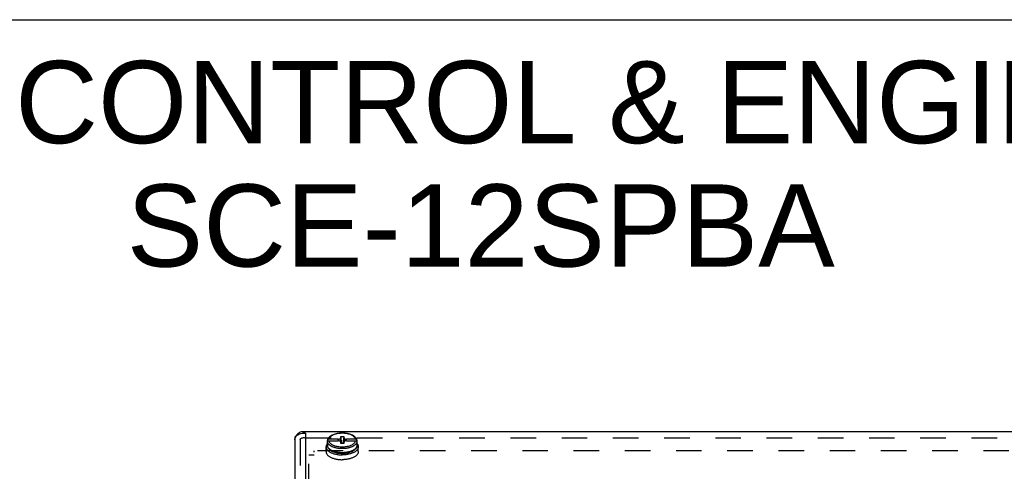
# Model space of a CAD drawing. Header units: inches. Extents: x 0 to 52.3, y 0 to 33.8.
# Tile 10 of 11: x 35 to 46.1, y 28.8 to 33.8. Entities that reach past the tile are written whole.
import ezdxf

# ---------------------------------------------------------------- set-up
doc = ezdxf.new("R2010")
doc.units = ezdxf.units.IN
doc.header["$LTSCALE"] = 2.876923
doc.header["$MEASUREMENT"] = 0
doc.linetypes.add('HIDDEN', pattern=[0.2, 0.1, -0.1])
doc.layers.get('0').update_dxf_attribs({"linetype": 'CONTINUOUS'})
for name, color, linetype in [('DEFAULT_2', 8, 'HIDDEN'), ('DIMENSIONS', 7, 'CONTINUOUS'), ('DOOR_ASSEMBLY', 7, 'CONTINUOUS')]:
    doc.layers.add(name, color=color, linetype=linetype)
doc.styles.get("Standard").update_dxf_attribs({"font": 'arial.ttf'})

msp = doc.modelspace()

# ---------------------------------------------------------------- linework, layer by layer
at = {"color": 7, "linetype": 'Continuous'}
msp.add_line((0, 33.8462), (52.3077, 33.8462), dxfattribs=at)
at = {"layer": 'DEFAULT_2', "color": 8, "linetype": 'HIDDEN'}
for p, q in [((38.3188, 28.9933), (38.3188, 29.0094)), ((46.6988, 29.0094), (38.3188, 29.0094)), ((38.2588, 28.5769), (38.2588, 28.9618)), ((38.3188, 28.9618), (38.2588, 28.9618))]:
    msp.add_line(p, q, dxfattribs=at)
at = {"layer": 'DOOR_ASSEMBLY', "color": 3, "linetype": 'Continuous'}
for p, q in [((46.835, 29.2215), (38.1825, 29.2215)), ((38.2225, 29.2054), (38.2225, 23.2942)), ((38.1025, 29.1315), (38.1025, 23.1603))]:
    msp.add_line(p, q, dxfattribs=at)
at = {"layer": 'DOOR_ASSEMBLY', "color": 7, "linetype": 'Continuous'}
for p, q in [((38.1025, 29.1615), (38.1025, 29.1315)), ((38.4668, 29.0712), (38.4668, 29.1016)), ((38.4676, 29.1098), (38.4676, 29.1254)), ((38.4676, 29.0933), (38.4676, 29.1089)), ((38.5868, 29.1384), (38.4827, 29.1384)), ((38.4827, 29.1219), (38.5868, 29.1219)), ((38.5868, 29.1384), (38.6061, 29.144)), ((38.6061, 29.1163), (38.5868, 29.1219)), ((38.6061, 29.144), (38.6173, 29.1536)), ((38.6173, 29.1066), (38.6061, 29.1163)), ((38.6173, 29.1536), (38.6173, 29.1701)), ((38.6173, 29.1701), (38.6503, 29.1701)), ((38.6173, 29.0901), (38.6173, 29.1066)), ((38.6173, 29.1066), (38.6194, 29.0901)), ((38.6503, 29.0901), (38.6173, 29.0901)), ((38.6503, 29.1066), (38.6482, 29.0901)), ((38.6503, 29.1701), (38.6503, 29.1536)), ((38.6503, 29.1536), (38.6614, 29.144)), ((38.6614, 29.1163), (38.6503, 29.1066)), ((38.6503, 29.1066), (38.6503, 29.0901)), ((38.6614, 29.144), (38.6808, 29.1384)), ((38.6808, 29.1219), (38.6614, 29.1163)), ((38.7849, 29.1384), (38.6808, 29.1384)), ((38.6808, 29.1219), (38.7849, 29.1219)), ((38.8, 29.1098), (38.8, 29.1254)), ((38.8006, 29.1057), (38.8, 29.1098)), ((38.8, 29.0933), (38.8, 29.1089)), ((38.8008, 29.1016), (38.8006, 29.1057)), ((38.8008, 29.0712), (38.8008, 29.1016)), ((38.4528, 28.9998), (38.4528, 29.0539)), ((38.4958, 28.9953), (38.5024, 28.9917)), ((38.7717, 28.9953), (38.7652, 28.9917)), ((38.8008, 29.0712), (38.8006, 29.0673)), ((38.8148, 28.9998), (38.8148, 29.0539))]:
    msp.add_line(p, q, dxfattribs=at)
at = {"layer": 'DOOR_ASSEMBLY', "color": 8, "linetype": 'HIDDEN'}
for p, q in [((38.1625, 29.1315), (38.1625, 22.8121)), ((38.2225, 29.1535), (46.795, 29.1535))]:
    msp.add_line(p, q, dxfattribs=at)
at = {"layer": 'DOOR_ASSEMBLY', "color": 3, "linetype": 'Continuous'}
for points in [[(38.1825, 29.2215), (38.1797, 29.2214), (38.1711, 29.2202), (38.1625, 29.2174), (38.154, 29.2132), (38.1454, 29.2076), (38.1368, 29.2007), (38.1282, 29.1925), (38.1197, 29.1831), (38.1111, 29.1728), (38.1025, 29.1615)], [(38.1144, 29.1681), (38.1209, 29.1761), (38.1287, 29.1834), (38.1377, 29.19), (38.1477, 29.1956), (38.1587, 29.2002), (38.1704, 29.2037), (38.1829, 29.206), (38.1958, 29.2071), (38.2091, 29.2069), (38.2225, 29.2054)], [(38.2225, 29.2054), (38.214, 29.2115), (38.2054, 29.2162), (38.1968, 29.2194), (38.1882, 29.2212), (38.1825, 29.2215)], [(38.1025, 29.1315), (38.1033, 29.141), (38.1055, 29.1503)], [(38.1055, 29.1503), (38.1093, 29.1594), (38.1144, 29.1681)]]:
    msp.add_lwpolyline(points, dxfattribs=at)
at = {"layer": 'DOOR_ASSEMBLY', "color": 7, "linetype": 'Continuous'}
for points in [[(38.7997, 29.1276), (38.7988, 29.1314), (38.7963, 29.1386), (38.7928, 29.1457), (38.7882, 29.1527), (38.7826, 29.1594), (38.7758, 29.166), (38.7681, 29.1722), (38.7595, 29.1779), (38.75, 29.1833), (38.7399, 29.1881), (38.7291, 29.1924), (38.7178, 29.1962), (38.706, 29.1995), (38.6939, 29.2023), (38.6813, 29.2045), (38.6685, 29.2062), (38.6555, 29.2074), (38.6424, 29.208), (38.6293, 29.2081), (38.6161, 29.2077), (38.6031, 29.2067), (38.5903, 29.2051), (38.5777, 29.2031), (38.5654, 29.2005), (38.5536, 29.1974), (38.5421, 29.1937), (38.5313, 29.1896), (38.521, 29.185), (38.5114, 29.1799), (38.5025, 29.1743), (38.4946, 29.1684), (38.4876, 29.1621), (38.4816, 29.1555), (38.4766, 29.1487), (38.4726, 29.1417), (38.4697, 29.1346), (38.4678, 29.1276)], [(38.7849, 29.1384), (38.783, 29.1445), (38.7802, 29.1505), (38.7764, 29.1564), (38.7717, 29.1621), (38.7661, 29.1676), (38.7596, 29.1728), (38.7522, 29.1778), (38.7441, 29.1824), (38.7353, 29.1867), (38.7257, 29.1906), (38.7156, 29.1942), (38.705, 29.1973), (38.6938, 29.2), (38.6823, 29.2022), (38.6704, 29.2039), (38.6584, 29.2051), (38.6461, 29.2059), (38.6338, 29.2061), (38.6214, 29.2059), (38.6092, 29.2051), (38.5971, 29.2039), (38.5852, 29.2022), (38.5737, 29.2), (38.5626, 29.1973), (38.5519, 29.1942), (38.5418, 29.1906), (38.5323, 29.1867), (38.5234, 29.1824), (38.5153, 29.1778), (38.508, 29.1728), (38.5015, 29.1676), (38.4958, 29.1621), (38.4911, 29.1564), (38.4873, 29.1505), (38.4845, 29.1445), (38.4827, 29.1384)], [(38.4668, 29.0888), (38.4656, 29.0874), (38.4622, 29.0828), (38.4594, 29.0781), (38.457, 29.0734), (38.4552, 29.0686), (38.4538, 29.0637), (38.453, 29.0588), (38.4528, 29.0539)], [(38.4676, 29.1098), (38.467, 29.1057), (38.4668, 29.1016)], [(38.4668, 29.1016), (38.467, 29.0974), (38.4676, 29.0933)], [(38.4678, 29.1276), (38.4677, 29.1267), (38.4676, 29.1254)], [(38.4676, 29.1089), (38.4677, 29.1102), (38.4679, 29.1114), (38.4682, 29.1127), (38.4687, 29.1139), (38.4694, 29.115), (38.4701, 29.1161), (38.471, 29.1171), (38.472, 29.1181), (38.4731, 29.1189), (38.4743, 29.1197), (38.4756, 29.1204), (38.4769, 29.1209), (38.4783, 29.1213), (38.4797, 29.1216), (38.4812, 29.1218), (38.4827, 29.1219)], [(38.5264, 29.0532), (38.5211, 29.0555), (38.516, 29.0579), (38.5111, 29.0605), (38.5064, 29.0631), (38.502, 29.0659), (38.4978, 29.0687), (38.4938, 29.0716), (38.4901, 29.0746), (38.4866, 29.0777), (38.4834, 29.0808), (38.4805, 29.084), (38.4779, 29.0872), (38.4755, 29.0906), (38.4733, 29.094), (38.4714, 29.0976), (38.4698, 29.1013), (38.4685, 29.1051), (38.4676, 29.1089)], [(38.4827, 29.1384), (38.4812, 29.1383), (38.4797, 29.1381), (38.4783, 29.1378), (38.4769, 29.1374), (38.4756, 29.1369), (38.4743, 29.1362), (38.4731, 29.1355), (38.472, 29.1346), (38.471, 29.1336), (38.4701, 29.1326), (38.4694, 29.1315), (38.4687, 29.1304), (38.4682, 29.1292), (38.4679, 29.1279), (38.4678, 29.1276)], [(38.4827, 29.1219), (38.4845, 29.1158), (38.4873, 29.1098), (38.4911, 29.1039), (38.4958, 29.0982), (38.5015, 29.0927), (38.508, 29.0875), (38.5153, 29.0825), (38.5234, 29.0779), (38.5323, 29.0736), (38.5418, 29.0696), (38.5519, 29.0661), (38.5626, 29.063), (38.5737, 29.0603), (38.5852, 29.0581), (38.5971, 29.0564), (38.6092, 29.0551), (38.6214, 29.0544), (38.6338, 29.0541), (38.6461, 29.0544), (38.6584, 29.0551), (38.6704, 29.0564), (38.6823, 29.0581), (38.6938, 29.0603), (38.705, 29.063), (38.7156, 29.0661), (38.7257, 29.0696), (38.7353, 29.0736), (38.7441, 29.0779), (38.7522, 29.0825), (38.7596, 29.0875), (38.7661, 29.0927), (38.7717, 29.0982), (38.7764, 29.1039), (38.7802, 29.1098), (38.783, 29.1158), (38.7849, 29.1219)], [(38.5962, 29.1192), (38.594, 29.1236), (38.5916, 29.1284), (38.5892, 29.1333), (38.5868, 29.1384)], [(38.6061, 29.144), (38.6098, 29.1215), (38.6117, 29.1115)], [(38.6173, 29.1701), (38.6195, 29.1442), (38.6219, 29.118), (38.6246, 29.0917), (38.6247, 29.0901)], [(38.6173, 29.1536), (38.6195, 29.1299), (38.6219, 29.1062), (38.6237, 29.0901)], [(38.6503, 29.1701), (38.6481, 29.1442), (38.6456, 29.118), (38.643, 29.0917), (38.6428, 29.0901)], [(38.6503, 29.1536), (38.6481, 29.1299), (38.6456, 29.1062), (38.6438, 29.0901)], [(38.6614, 29.144), (38.6577, 29.1215), (38.6559, 29.1115)], [(38.6808, 29.1384), (38.6784, 29.1333), (38.676, 29.1284), (38.6736, 29.1236), (38.6713, 29.1192)], [(38.8, 29.1089), (38.799, 29.1051), (38.7977, 29.1013), (38.7961, 29.0976), (38.7943, 29.094), (38.7921, 29.0906), (38.7897, 29.0872), (38.787, 29.084), (38.7841, 29.0808), (38.7809, 29.0777), (38.7775, 29.0746), (38.7737, 29.0716), (38.7698, 29.0687), (38.7655, 29.0658), (38.7611, 29.0631), (38.7564, 29.0605), (38.7515, 29.0579), (38.7464, 29.0555)], [(38.7997, 29.1276), (38.7997, 29.1279), (38.7993, 29.1292), (38.7988, 29.1304), (38.7982, 29.1315), (38.7974, 29.1326), (38.7965, 29.1336), (38.7955, 29.1346), (38.7944, 29.1354), (38.7932, 29.1362), (38.792, 29.1369), (38.7906, 29.1374), (38.7892, 29.1378), (38.7878, 29.1381), (38.7864, 29.1383), (38.7849, 29.1384)], [(38.7849, 29.1219), (38.7864, 29.1218), (38.7878, 29.1216), (38.7892, 29.1213), (38.7906, 29.1209), (38.792, 29.1204), (38.7932, 29.1197), (38.7944, 29.119), (38.7955, 29.1181), (38.7965, 29.1171), (38.7974, 29.1161), (38.7982, 29.115), (38.7988, 29.1139), (38.7993, 29.1127), (38.7997, 29.1114), (38.7999, 29.1102), (38.8, 29.1089)], [(38.8, 29.1254), (38.7999, 29.1267), (38.7997, 29.1276)], [(38.8, 29.0933), (38.8006, 29.0974), (38.8008, 29.1016)], [(38.8008, 29.0888), (38.8019, 29.0874), (38.8053, 29.0828), (38.8082, 29.0781), (38.8105, 29.0734), (38.8124, 29.0686), (38.8137, 29.0637), (38.8145, 29.0588), (38.8148, 29.0539)], [(38.4528, 29.0539), (38.453, 29.049), (38.4538, 29.0441), (38.4552, 29.0393), (38.457, 29.0345), (38.4594, 29.0297), (38.4622, 29.025), (38.4656, 29.0204), (38.4695, 29.0159), (38.4739, 29.0115), (38.4787, 29.0073), (38.484, 29.0031), (38.4897, 28.9992), (38.4958, 28.9953)], [(38.4528, 28.9998), (38.453, 28.9949), (38.4538, 28.99), (38.4552, 28.9852), (38.457, 28.9803), (38.4594, 28.9756), (38.4622, 28.9709), (38.4656, 28.9663), (38.4695, 28.9618), (38.4739, 28.9574), (38.4787, 28.9531), (38.484, 28.949), (38.4897, 28.945), (38.4958, 28.9412)], [(38.4668, 29.0712), (38.4672, 29.0643), (38.4686, 29.0573), (38.471, 29.0503), (38.4744, 29.0433), (38.4788, 29.0364), (38.4843, 29.0297), (38.4908, 29.0232), (38.4983, 29.0171), (38.5067, 29.0113), (38.5158, 29.006), (38.5256, 29.0012), (38.5361, 28.9969), (38.5471, 28.993), (38.5586, 28.9896), (38.5705, 28.9868), (38.5827, 28.9844), (38.5952, 28.9826), (38.608, 28.9813), (38.6208, 28.9805), (38.6338, 28.9802)], [(38.6338, 28.9877), (38.6256, 28.9878), (38.6177, 28.9881), (38.6101, 28.9886), (38.6026, 28.9892), (38.5954, 28.99), (38.5883, 28.9909), (38.5815, 28.992), (38.5748, 28.9931), (38.5682, 28.9945), (38.5618, 28.9959), (38.5555, 28.9975), (38.5493, 28.9992), (38.5432, 29.0011), (38.5374, 29.0031), (38.5317, 29.0052), (38.5262, 29.0074), (38.5208, 29.0097), (38.5157, 29.0122), (38.5108, 29.0147), (38.5062, 29.0174), (38.5017, 29.0201), (38.4975, 29.023), (38.4935, 29.0259), (38.4898, 29.0289), (38.4864, 29.032), (38.4832, 29.0352), (38.4803, 29.0383), (38.4776, 29.0416), (38.4752, 29.045), (38.4731, 29.0485), (38.4712, 29.0521), (38.4696, 29.0558), (38.4684, 29.0596), (38.4675, 29.0635), (38.467, 29.0673), (38.4668, 29.0712)], [(38.5024, 28.9917), (38.5093, 28.9882), (38.5166, 28.985), (38.5242, 28.9819), (38.5322, 28.979), (38.5405, 28.9764), (38.549, 28.974), (38.5578, 28.9718), (38.5668, 28.9699), (38.576, 28.9682), (38.5853, 28.9667), (38.5949, 28.9655), (38.6045, 28.9646), (38.6142, 28.964), (38.624, 28.9636), (38.6338, 28.9634)], [(38.6338, 29.0336), (38.6256, 29.0337), (38.6177, 29.034), (38.6101, 29.0345), (38.6027, 29.0351), (38.5954, 29.0359), (38.5884, 29.0368), (38.5816, 29.0378), (38.5749, 29.039), (38.5683, 29.0403), (38.5619, 29.0418), (38.5556, 29.0434), (38.5495, 29.0451), (38.5435, 29.0469), (38.5376, 29.0489), (38.5319, 29.051), (38.5264, 29.0532)], [(38.6338, 28.9802), (38.6468, 28.9805), (38.6597, 28.9813), (38.6724, 28.9826), (38.685, 28.9845), (38.6973, 28.9868), (38.7092, 28.9897), (38.7207, 28.9931), (38.7317, 28.9969), (38.7421, 29.0013), (38.7519, 29.0061), (38.761, 29.0114), (38.7694, 29.0172), (38.7768, 29.0233), (38.7833, 29.0298), (38.7888, 29.0365), (38.7932, 29.0433), (38.7965, 29.0502), (38.7989, 29.0572), (38.8003, 29.0643), (38.8008, 29.0712)], [(38.8006, 29.0673), (38.8, 29.0635), (38.7991, 29.0596), (38.7979, 29.0558), (38.7963, 29.0521), (38.7945, 29.0485), (38.7923, 29.045), (38.7899, 29.0417), (38.7873, 29.0384), (38.7844, 29.0352), (38.7812, 29.032), (38.7778, 29.029), (38.7741, 29.0259), (38.7701, 29.023), (38.7659, 29.0202), (38.7614, 29.0174), (38.7567, 29.0148), (38.7519, 29.0122), (38.7467, 29.0098), (38.7414, 29.0074), (38.7359, 29.0052), (38.7302, 29.0031), (38.7244, 29.0011), (38.7183, 28.9992), (38.7122, 28.9975), (38.7058, 28.9959), (38.6994, 28.9945), (38.6929, 28.9932), (38.6862, 28.992), (38.6793, 28.9909), (38.6722, 28.99), (38.665, 28.9892), (38.6575, 28.9886), (38.6499, 28.9881), (38.6419, 28.9878), (38.6338, 28.9877)], [(38.7464, 29.0555), (38.7411, 29.0532), (38.7356, 29.051), (38.7299, 29.0489), (38.7241, 29.0469), (38.718, 29.0451), (38.7119, 29.0433), (38.7056, 29.0418), (38.6992, 29.0403), (38.6927, 29.039), (38.686, 29.0378), (38.6791, 29.0368), (38.6721, 29.0359), (38.6649, 29.0351), (38.6574, 29.0345), (38.6498, 29.034), (38.6419, 29.0337), (38.6338, 29.0336)], [(38.7652, 28.9917), (38.7582, 28.9882), (38.7509, 28.985), (38.7433, 28.9819), (38.7353, 28.979), (38.7271, 28.9764), (38.7186, 28.974), (38.7098, 28.9718), (38.7008, 28.9699), (38.6916, 28.9682), (38.6822, 28.9667), (38.6727, 28.9655), (38.6631, 28.9646), (38.6533, 28.964), (38.6436, 28.9636), (38.6338, 28.9634)], [(38.8148, 29.0539), (38.8145, 29.049), (38.8137, 29.0441), (38.8124, 29.0393), (38.8105, 29.0345), (38.8082, 29.0297), (38.8053, 29.025), (38.8019, 29.0204), (38.798, 29.0159), (38.7937, 29.0115), (38.7889, 29.0073), (38.7836, 29.0031), (38.7779, 28.9992), (38.7717, 28.9953)], [(38.8148, 28.9998), (38.8145, 28.9949), (38.8137, 28.99), (38.8124, 28.9852), (38.8105, 28.9803), (38.8082, 28.9756), (38.8053, 28.9709), (38.8019, 28.9663), (38.798, 28.9618), (38.7937, 28.9574), (38.7889, 28.9531), (38.7836, 28.949), (38.7779, 28.945), (38.7717, 28.9412)], [(38.4958, 28.9412), (38.5024, 28.9376), (38.5093, 28.9341), (38.5166, 28.9308), (38.5242, 28.9278), (38.5322, 28.9249), (38.5405, 28.9223), (38.549, 28.9198), (38.5578, 28.9177), (38.5668, 28.9157), (38.576, 28.914), (38.5853, 28.9126), (38.5949, 28.9114), (38.6045, 28.9105), (38.6142, 28.9098), (38.624, 28.9094), (38.6338, 28.9093)], [(38.7717, 28.9412), (38.7652, 28.9376), (38.7582, 28.9341), (38.7509, 28.9308), (38.7433, 28.9278), (38.7353, 28.9249), (38.7271, 28.9223), (38.7186, 28.9198), (38.7098, 28.9177), (38.7008, 28.9157), (38.6916, 28.914), (38.6822, 28.9126), (38.6727, 28.9114), (38.6631, 28.9105), (38.6533, 28.9098), (38.6436, 28.9094), (38.6338, 28.9093)]]:
    msp.add_lwpolyline(points, dxfattribs=at)
at = {"layer": 'DOOR_ASSEMBLY', "color": 8, "linetype": 'HIDDEN'}
msp.add_lwpolyline([(38.1625, 29.1315), (38.163, 29.1358), (38.1646, 29.14), (38.1671, 29.1439), (38.1706, 29.1475), (38.1749, 29.1506), (38.1801, 29.1532), (38.186, 29.1552), (38.1925, 29.1565), (38.1996, 29.157), (38.207, 29.1567), (38.2147, 29.1555), (38.2225, 29.1535)], dxfattribs=at)

# ---------------------------------------------------------------- texts
at = {"layer": 'DIMENSIONS', "color": 2, "linetype": 'Continuous', "insert": (40.1895, 33.3838), "char_height": 0.923077, "width": 23.313697, "attachment_point": 2, "line_spacing_factor": 0.9}
msp.add_mtext('SAGINAW CONTROL & ENGINEERING\\PSCE-12SPBA', dxfattribs=at)

doc.saveas('drawing.dxf')
